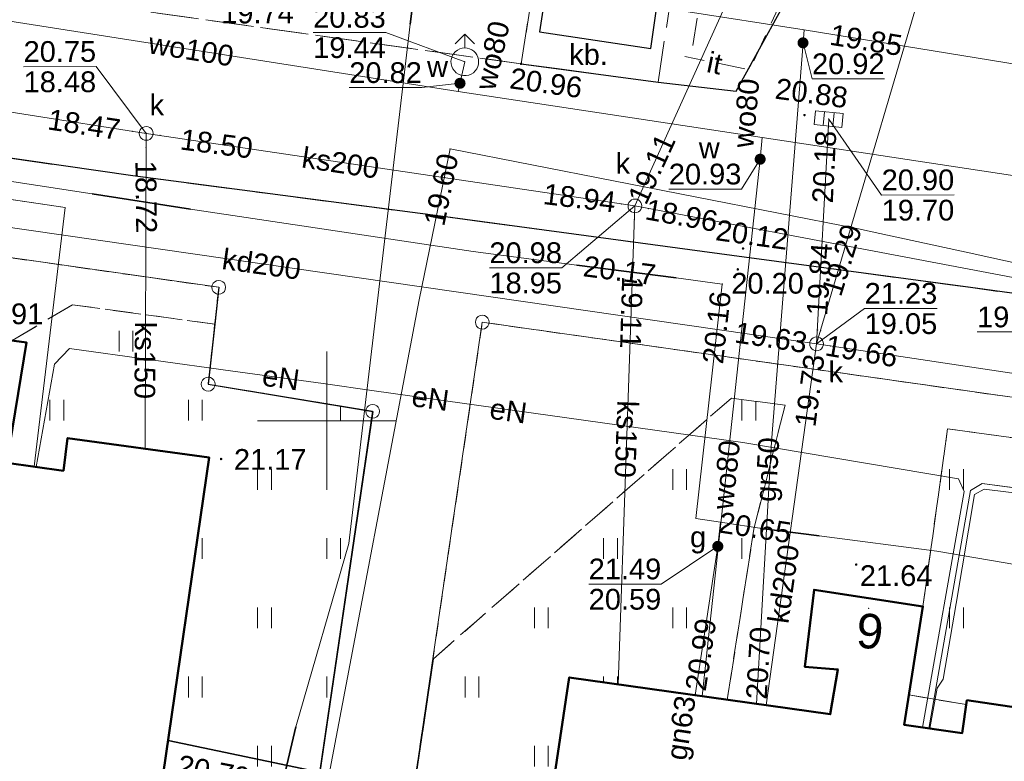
# Model space of a CAD drawing. Extents: x 7395144 to 7395446, y 6007497 to 6007827.
# Tile 12 of 62: x 7395339 to 7395374, y 6007538 to 6007564. Entities that reach past the tile are written whole.
import ezdxf
from ezdxf.enums import TextEntityAlignment as Align

# ---------------------------------------------------------------- set-up
doc = ezdxf.new("R2010")
doc.units = 0
doc.header["$PDSIZE"] = 0.75
for name, pattern in [('PRZER1-1', [2, 1, -1]), ('PRZER2-1', [3, 2, -1]), ('PRZER3-1', [4, 3, -1])]:
    doc.linetypes.add(name, pattern=pattern)
doc.layers.get('0').update_dxf_attribs({"linetype": 'CONTINUOUS', "lineweight": 13})
for name, color, linetype, lineweight in [('GEPADR', 7, 'CONTINUOUS', 18), ('GEPADR_O', 7, 'CONTINUOUS', 18), ('GEPPGD', 7, 'CONTINUOUS', 18), ('GESBZO', 7, 'CONTINUOUS', 50), ('GESDZI', 7, 'CONTINUOUS', 18), ('GSLKRW', 7, 'CONTINUOUS', 25), ('GSLTZI', 7, 'PRZER2-1', 18), ('GSLTZI_O', 7, 'PRZER2-1', 18), ('GSPWPS', 7, 'CONTINUOUS', 13), ('GSPWPS_O', 7, 'CONTINUOUS', 13), ('GSSIIN', 7, 'CONTINUOUS', 18), ('GSSISM', 7, 'CONTINUOUS', 25), ('GSSKOA', 7, 'PRZER3-1', 18), ('GSSKOD', 7, 'PRZER2-1', 18), ('GSSOTW', 7, 'PRZER3-1', 18), ('GSSOTW_O', 7, 'PRZER3-1', 18), ('GSSUTR', 7, 'PRZER2-1', 18), ('GULLOB', 7, 'CONTINUOUS', 35), ('GUPPRZ', 7, 'CONTINUOUS', 18), ('GUPPRZ_O', 7, 'CONTINUOUS', 18)]:
    doc.layers.add(name, color=color, linetype=linetype, lineweight=lineweight)
for name, color, linetype, lineweight, true_color in [('GESUZY', 7, 'PRZER1-1', 18, 0x008000), ('GULEPR', 1, 'CONTINUOUS', 18, 0xff0000), ('GULEPR_O', 1, 'CONTINUOUS', 18, 0xff0000), ('GULGPR', 7, 'CONTINUOUS', 18, 0xbfbf00), ('GULGPR_O', 7, 'CONTINUOUS', 18, 0xbfbf00), ('GULKPR', 7, 'CONTINUOUS', 18, 0x803300), ('GULKPR_O', 7, 'CONTINUOUS', 18, 0x803300), ('GULTPR', 7, 'CONTINUOUS', 18, 0xff9100), ('GULWPR', 5, 'CONTINUOUS', 18, 0x0000ff), ('GULWPR_O', 5, 'CONTINUOUS', 18, 0x0000ff), ('GUPGZA', 7, 'CONTINUOUS', 18, 0xbfbf00), ('GUPGZA_O', 7, 'CONTINUOUS', 18, 0xbfbf00), ('GUPKKS', 7, 'CONTINUOUS', 18, 0x803300), ('GUPKSD', 7, 'CONTINUOUS', 18, 0x803300), ('GUPKSD_O', 7, 'CONTINUOUS', 18, 0x803300), ('GUPWDT', 5, 'CONTINUOUS', 18, 0x0000ff), ('GUPWZA', 5, 'CONTINUOUS', 18, 0x0000ff), ('GUPWZA_O', 5, 'CONTINUOUS', 18, 0x0000ff)]:
    doc.layers.add(name, color=color, linetype=linetype, lineweight=lineweight, true_color=true_color)
doc.styles.add('GEO-INFO', font='arial.ttf')
pattern_1 = [(90, (7390000, 6000000), (-2.5, 2.5), [0.75, -4.25]), (90, (7390000.5, 6000000), (-2.5, 2.5), [0.75, -4.25])]

# ---------------------------------------------------------------- blocks, each defined once
blk = doc.blocks.new('KOLO')
blk.add_hatch(color=0).paths.add_polyline_path([(-0.5, 0), (-0.482963, -0.12941), (-0.433013, -0.25), (-0.353553, -0.353553), (-0.25, -0.433013), (-0.12941, -0.482963), (0, -0.5), (0.12941, -0.482963), (0.25, -0.433013), (0.353553, -0.353553), (0.433013, -0.25), (0.482963, -0.12941), (0.5, 0), (0.482963, 0.12941), (0.433013, 0.25), (0.353553, 0.353553), (0.25, 0.433013), (0.12941, 0.482963), (0, 0.5), (-0.12941, 0.482963), (-0.25, 0.433013), (-0.353553, 0.353553), (-0.433013, 0.25), (-0.482963, 0.12941)])
blk = doc.blocks.new('POINT')
at = {"color": 0}
blk.add_point((0, 0), dxfattribs=at)
blk = doc.blocks.new('SUUS02')
at = {"color": 0}
for points in [[(-0.707107, 1.292893), (0, 2), (0.707107, 1.292893)], [(0, 1), (0, 2)]]:
    blk.add_lwpolyline(points, dxfattribs=at)
blk.add_lwpolyline([(0, 1), (0.173648, 0.984808), (0.34202, 0.939693), (0.5, 0.866025), (0.642788, 0.766044), (0.766044, 0.642788), (0.866025, 0.5), (0.939693, 0.34202), (0.984808, 0.173648), (1, 0), (0.984808, -0.173648), (0.939693, -0.34202), (0.866025, -0.5), (0.75575, -0.654861), (0.618159, -0.786053), (0.458227, -0.888835), (0.281733, -0.959493), (0.095056, -0.995472), (-0.095056, -0.995472), (-0.281733, -0.959493), (-0.458227, -0.888835), (-0.618159, -0.786053), (-0.75575, -0.654861), (-0.866025, -0.5), (-0.945001, -0.327068), (-0.989821, -0.142315), (-0.998867, 0.047582), (-0.971812, 0.235759), (-0.909632, 0.415415), (-0.814576, 0.580057), (-0.690079, 0.723734), (-0.540641, 0.841254), (-0.371662, 0.928368), (-0.189251, 0.981929)], close=True, dxfattribs=at)
blk = doc.blocks.new('OKRAG_PELNY')
at = {"color": 0}
blk.add_lwpolyline([(0, 0.5), (0.12941, 0.482963), (0.25, 0.433013), (0.353553, 0.353553), (0.433013, 0.25), (0.482963, 0.12941), (0.5, 0), (0.482963, -0.12941), (0.433013, -0.25), (0.353553, -0.353553), (0.25, -0.433013), (0.12941, -0.482963), (0, -0.5), (-0.12941, -0.482963), (-0.25, -0.433013), (-0.353553, -0.353553), (-0.433013, -0.25), (-0.482963, -0.12941), (-0.5, 0), (-0.482963, 0.12941), (-0.433013, 0.25), (-0.353553, 0.353553), (-0.25, 0.433013), (-0.12941, 0.482963)], close=True, dxfattribs=at)
blk = doc.blocks.new('SUUS05')
at = {"color": 0}
blk.add_lwpolyline([(0.5, -0.25), (-0.5, -0.25), (-0.5, 0.25), (0.5, 0.25)], close=True, dxfattribs=at)
for points in [[(-0.175, -0.25), (-0.175, 0.25)], [(0.175, -0.25), (0.175, 0.25)]]:
    blk.add_lwpolyline(points, dxfattribs=at)
blk = doc.blocks.new('EPPGS')
at = {"color": 0}
blk.add_lwpolyline([(0, 0.5), (0.154508, 0.475528), (0.293893, 0.404508), (0.404508, 0.293893), (0.475528, 0.154508), (0.5, 0), (0.475528, -0.154508), (0.404508, -0.293893), (0.293893, -0.404508), (0.154508, -0.475528), (0, -0.5), (-0.154508, -0.475528), (-0.293893, -0.404508), (-0.404508, -0.293893), (-0.475528, -0.154508), (-0.5, 0), (-0.475528, 0.154508), (-0.404508, 0.293893), (-0.293893, 0.404508), (-0.154508, 0.475528)], close=True, dxfattribs=at)

msp = doc.modelspace()

# ---------------------------------------------------------------- hatches: boundary and pattern name
at = {"layer": 'GSSUTR', "linetype": 'Continuous', "lineweight": 18}
h = msp.add_hatch(dxfattribs=at)
h.set_pattern_fill('PTTU04', scale=0.5, style=0)
h.set_pattern_definition(pattern_1)
h.paths.add_polyline_path([(7395345.72, 6007551.32), (7395345.955, 6007553.488), (7395340.813, 6007554.191), (7395338.643, 6007552.898), (7395339.15, 6007552.83), (7395338.44, 6007548.48), (7395340.49, 6007548.19), (7395340.64, 6007549.37), (7395345.76, 6007548.67), (7395343.98, 6007536.48), (7395333.21, 6007537.99), (7395333.03, 6007536.7), (7395318.61, 6007538.74), (7395318.78, 6007539.99), (7395297.33, 6007543), (7395297.15, 6007541.75), (7395282.71, 6007543.76), (7395282.85, 6007545.01), (7395272.11, 6007546.51), (7395273.85, 6007558.73), (7395278.88, 6007558.02), (7395278.71, 6007556.82), (7395281.26, 6007556.465), (7395281.772, 6007562.358), (7395275.244, 6007563.28), (7395274.51, 6007563.16), (7395273.96, 6007562.72), (7395270.969, 6007556.594), (7395270.02, 6007554.649), (7395266.71, 6007547.57), (7395271.18, 6007537.54), (7395286.35, 6007523.89), (7395289.578, 6007520.03), (7395340.689, 6007511.859), (7395345.92, 6007521.97), (7395348.13, 6007526.27), (7395348.477, 6007528.63), (7395348.63, 6007529.67), (7395351.666, 6007550.336)], flags=0)
h = msp.add_hatch(dxfattribs=at)
h.set_pattern_fill('PTTU04', scale=0.5, style=0)
h.set_pattern_definition(pattern_1)
h.paths.add_polyline_path([(7395408.11, 6007544.69), (7395407.82, 6007544.43), (7395407.17, 6007538.22), (7395406.598, 6007534.86), (7395408.694, 6007534.549), (7395408.74, 6007534.82), (7395413.78, 6007533.99), (7395412.12, 6007521.84), (7395401.37, 6007523.36), (7395401.2, 6007522.17), (7395386.65, 6007524.23), (7395386.82, 6007525.42), (7395365.66, 6007528.42), (7395365.5, 6007527.24), (7395356.93, 6007528.45), (7395358.76, 6007540.72), (7395364.471, 6007539.914), (7395365.433, 6007546.082), (7395365.472, 6007546.236), (7395366.56, 6007550.56), (7395364.62, 6007550.82), (7395356.201, 6007543.449), (7395353.857, 6007541.397), (7395352.588, 6007532.833), (7395352.05, 6007529.2), (7395351.887, 6007528.09), (7395350.87, 6007521.16), (7395350.53, 6007520.29), (7395351.91, 6007519.31), (7395353.16, 6007517.86), (7395353.86, 6007516.15), (7395353.95, 6007513.81), (7395353.12, 6007512.03), (7395351.6, 6007510.18), (7395351.503, 6007510.131), (7395353.382, 6007509.83), (7395359.8, 6007510.99), (7395380.44, 6007514.04), (7395398.61, 6007515.91), (7395408.12, 6007515.99), (7395415.35, 6007514.69), (7395419.51, 6007539.38), (7395419.96, 6007543.05)], flags=0)
h = msp.add_hatch(dxfattribs=at)
h.set_pattern_fill('PTTU04', scale=0.5, style=0)
h.set_pattern_definition(pattern_1)
h.paths.add_polyline_path([(7395372.43, 6007549.71), (7395371.54, 6007543.29), (7395371.032, 6007540.09), (7395373.107, 6007539.74), (7395373.13, 6007539.9), (7395383.03, 6007538.43), (7395382.983, 6007538.12), (7395384.397, 6007537.885), (7395385.334, 6007544.379), (7395386.497, 6007545.235), (7395387.57, 6007547.6)], flags=0)

# ---------------------------------------------------------------- linework, layer by layer
at = {"color": 7, "linetype": 'Continuous', "lineweight": 13, "elevation": 100, "flags": 128}
for points in [[(7395350, 6007547.5), (7395350, 6007552.5)], [(7395347.5, 6007550), (7395352.5, 6007550)]]:
    msp.add_lwpolyline(points, dxfattribs=at)
at = {"layer": 'GESBZO', "color": 7, "linetype": 'Continuous', "lineweight": 50, "elevation": 10.18}
for points in [[(7395314.68, 6007551.73), (7395319.07, 6007551.13), (7395319.21, 6007552.73), (7395318.03, 6007552.98), (7395318.53, 6007555.76), (7395322.42, 6007555.2), (7395321.81, 6007550.76), (7395335.68, 6007548.85), (7395335.97, 6007550.45), (7395334.77, 6007550.56), (7395335.18, 6007553.36), (7395339.15, 6007552.83), (7395338.44, 6007548.48), (7395340.49, 6007548.19), (7395340.64, 6007549.37), (7395345.76, 6007548.67), (7395343.98, 6007536.48), (7395333.21, 6007537.99), (7395333.03, 6007536.7), (7395318.61, 6007538.74), (7395318.78, 6007539.99), (7395297.33, 6007543)], [(7395386.82, 6007525.42), (7395365.66, 6007528.42), (7395365.5, 6007527.24), (7395356.93, 6007528.45), (7395358.76, 6007540.72), (7395368.19, 6007539.39), (7395368.47, 6007541.01), (7395367.27, 6007541.11), (7395367.61, 6007543.89), (7395371.54, 6007543.29), (7395370.86, 6007539.01), (7395372.96, 6007538.71), (7395373.13, 6007539.9), (7395383.03, 6007538.43)]]:
    msp.add_lwpolyline(points, dxfattribs=at)
at = {"layer": 'GESDZI', "color": 7, "linetype": 'Continuous', "lineweight": 18, "elevation": 10.22}
for points in [[(7395340.689, 6007511.86), (7395348.13, 6007526.26), (7395351.66, 6007550.34), (7395345.72, 6007551.32), (7395346.1, 6007554.82), (7395280.57, 6007564.15), (7395274.51, 6007563.16), (7395262.09, 6007568.73), (7395254.92, 6007583.67), (7395249.88, 6007594.73), (7395225.66, 6007643.45)], [(7395340.689, 6007511.86), (7395348.13, 6007526.26), (7395351.66, 6007550.34), (7395345.72, 6007551.32), (7395346.1, 6007554.82), (7395280.57, 6007564.15), (7395274.51, 6007563.16), (7395273.96, 6007562.72), (7395266.3, 6007547.03), (7395261.89, 6007541.72), (7395258.46, 6007539.24), (7395254.88, 6007537.49), (7395251.376, 6007526.137)], [(7395438.215, 6007542.003), (7395423.31, 6007544.09), (7395419.85, 6007544.46), (7395355.62, 6007553.56), (7395350.74, 6007520.3), (7395346.562, 6007510.921)], [(7395353.382, 6007509.83), (7395359.8, 6007510.99), (7395380.44, 6007514.04), (7395398.61, 6007515.91), (7395408.12, 6007515.99), (7395415.35, 6007514.69), (7395419.85, 6007544.46), (7395355.62, 6007553.56), (7395350.74, 6007520.3), (7395346.562, 6007510.921)]]:
    msp.add_lwpolyline(points, dxfattribs=at)
at = {"layer": 'GESUZY', "color": 96, "linetype": 'PRZER1-1', "lineweight": 18, "ltscale": 0.5, "true_color": 0x008000, "elevation": 10.08}
for points in [[(7395340.689, 6007511.86), (7395348.13, 6007526.26), (7395351.66, 6007550.34), (7395345.72, 6007551.32), (7395346.1, 6007554.82), (7395280.57, 6007564.15), (7395274.51, 6007563.16), (7395262.09, 6007568.73), (7395254.92, 6007583.67), (7395249.88, 6007594.73), (7395225.66, 6007643.45)], [(7395251.376, 6007526.137), (7395254.88, 6007537.49), (7395258.46, 6007539.24), (7395261.89, 6007541.72), (7395266.3, 6007547.03), (7395273.96, 6007562.72), (7395274.51, 6007563.16), (7395280.57, 6007564.15), (7395346.1, 6007554.82), (7395345.72, 6007551.32), (7395351.66, 6007550.34), (7395348.13, 6007526.26), (7395340.689, 6007511.86)], [(7395438.215, 6007542.003), (7395423.31, 6007544.09), (7395419.85, 6007544.46), (7395355.62, 6007553.56), (7395350.74, 6007520.3), (7395346.562, 6007510.921)], [(7395346.562, 6007510.921), (7395350.74, 6007520.3), (7395355.62, 6007553.56), (7395419.85, 6007544.46), (7395415.35, 6007514.69), (7395408.12, 6007515.99), (7395398.61, 6007515.91), (7395380.44, 6007514.04), (7395359.8, 6007510.99), (7395353.382, 6007509.83)]]:
    msp.add_lwpolyline(points, dxfattribs=at)
at = {"layer": 'GSLKRW', "color": 7, "linetype": 'Continuous', "lineweight": 25, "elevation": 10.18}
for points in [[(7395357.02, 6007562.9), (7395361.97, 6007562.23), (7395364.795, 6007561.904), (7395367.267, 6007566.406), (7395384.222, 6007563.803)], [(7395438.758, 6007545.963), (7395433.722, 6007546.637), (7395423.34, 6007548.007), (7395414.073, 6007549.294), (7395404.272, 6007550.583), (7395394.249, 6007552.01), (7395382.426, 6007553.555), (7395373.26, 6007554.811), (7395365.076, 6007555.916), (7395354.115, 6007557.391), (7395343, 6007558.85), (7395336.639, 6007559.76), (7395329.342, 6007560.793), (7395317.62, 6007562.307)], [(7395346.1, 6007554.82), (7395345.955, 6007553.488), (7395345.72, 6007551.32), (7395351.666, 6007550.336), (7395348.63, 6007529.67), (7395348.477, 6007528.63), (7395348.13, 6007526.27), (7395345.92, 6007521.97), (7395340.689, 6007511.859)], [(7395350.53, 6007520.29), (7395350.87, 6007521.16), (7395351.887, 6007528.09), (7395352.05, 6007529.2), (7395353.857, 6007541.397)]]:
    msp.add_lwpolyline(points, dxfattribs=at)
at = {"layer": 'GSLTZI', "color": 7, "linetype": 'PRZER2-1', "lineweight": 18, "ltscale": 0.5, "elevation": 10.1}
for points in [[(7395323.485, 6007579.027), (7395322.88, 6007574.43), (7395356.21, 6007569.23), (7395356.54, 6007570.13), (7395364.1, 6007568.99), (7395363.23, 6007563.56)], [(7395365.43, 6007563.01), (7395367.65, 6007567.83), (7395383.37, 6007565.09), (7395384.65, 6007572.36)], [(7395365.11, 6007562.72), (7395362.94, 6007563.16)]]:
    msp.add_lwpolyline(points, dxfattribs=at)
at = {"layer": 'GSSIIN', "color": 7, "linetype": 'Continuous', "lineweight": 18, "elevation": 10.18}
msp.add_lwpolyline([(7395371.032, 6007540.09), (7395373.107, 6007539.74), (7395372.96, 6007538.71), (7395370.86, 6007539.01)], close=True, dxfattribs=at)
at = {"layer": 'GSSISM', "color": 7, "linetype": 'Continuous', "lineweight": 25, "elevation": 10.18}
msp.add_lwpolyline([(7395357.69, 6007564.05), (7395361.71, 6007563.45), (7395362.31, 6007567.68), (7395358.34, 6007568.29)], close=True, dxfattribs=at)
at = {"layer": 'GSSKOA', "color": 7, "linetype": 'PRZER3-1', "lineweight": 18, "ltscale": 0.5, "elevation": 10.18}
msp.add_lwpolyline([(7395335.96, 6007565.83), (7395357.02, 6007562.9), (7395357.76, 6007567.47), (7395335.05, 6007570.71)], close=True, dxfattribs=at)
for points in [[(7395384.222, 6007563.803), (7395367.267, 6007566.406), (7395364.795, 6007561.904), (7395361.97, 6007562.23), (7395357.02, 6007562.9), (7395335.96, 6007565.83), (7395311.39, 6007569.29)], [(7395317.62, 6007562.307), (7395329.342, 6007560.793), (7395336.639, 6007559.76), (7395343, 6007558.85), (7395354.115, 6007557.391), (7395365.076, 6007555.916), (7395373.26, 6007554.811), (7395382.426, 6007553.555), (7395394.249, 6007552.01), (7395404.272, 6007550.583), (7395414.073, 6007549.294), (7395423.34, 6007548.007), (7395433.722, 6007546.637), (7395438.758, 6007545.963)]]:
    msp.add_lwpolyline(points, dxfattribs=at)
at = {"layer": 'GSSKOD', "color": 7, "linetype": 'PRZER2-1', "lineweight": 18, "ltscale": 0.5, "elevation": 10.18}
for points in [[(7395317.62, 6007562.307), (7395329.342, 6007560.793), (7395336.639, 6007559.76), (7395343, 6007558.85), (7395354.115, 6007557.391), (7395365.076, 6007555.916), (7395373.26, 6007554.811), (7395382.426, 6007553.555), (7395394.249, 6007552.01), (7395404.272, 6007550.583), (7395414.073, 6007549.294), (7395423.34, 6007548.007), (7395433.722, 6007546.637), (7395438.758, 6007545.963)], [(7395387.57, 6007547.6), (7395372.43, 6007549.71), (7395371.54, 6007543.29), (7395367.61, 6007543.89), (7395367.27, 6007541.11), (7395368.47, 6007541.01), (7395368.19, 6007539.39), (7395364.471, 6007539.914), (7395365.433, 6007546.082), (7395366.56, 6007550.56), (7395364.62, 6007550.82), (7395353.857, 6007541.397), (7395352.05, 6007529.2), (7395348.63, 6007529.67), (7395351.666, 6007550.336), (7395345.72, 6007551.32), (7395345.955, 6007553.488), (7395340.813, 6007554.191), (7395338.643, 6007552.898)]]:
    msp.add_lwpolyline(points, dxfattribs=at)
at = {"layer": 'GSSOTW', "color": 7, "linetype": 'PRZER3-1', "lineweight": 18, "ltscale": 0.5, "elevation": 10.18}
msp.add_lwpolyline([(7395357.02, 6007562.9), (7395361.97, 6007562.23), (7395362.85, 6007568.01), (7395357.93, 6007568.81), (7395357.76, 6007567.47)], close=True, dxfattribs=at)
at = {"layer": 'GSSUTR', "color": 7, "linetype": 'PRZER2-1', "lineweight": 18, "ltscale": 0.5, "elevation": 10.1}
for points in [[(7395297.33, 6007543), (7395318.78, 6007539.99), (7395318.61, 6007538.74), (7395333.03, 6007536.7), (7395333.21, 6007537.99), (7395343.98, 6007536.48), (7395345.76, 6007548.67), (7395340.64, 6007549.37), (7395340.49, 6007548.19), (7395338.44, 6007548.48), (7395339.15, 6007552.83), (7395338.643, 6007552.898), (7395340.813, 6007554.191), (7395345.955, 6007553.488), (7395345.72, 6007551.32), (7395351.666, 6007550.336), (7395348.63, 6007529.67), (7395348.477, 6007528.63), (7395348.13, 6007526.27), (7395345.92, 6007521.97), (7395340.689, 6007511.859)], [(7395350.53, 6007520.29), (7395350.87, 6007521.16), (7395351.887, 6007528.09), (7395352.05, 6007529.2), (7395352.588, 6007532.833), (7395353.857, 6007541.397), (7395356.201, 6007543.449), (7395364.62, 6007550.82), (7395366.56, 6007550.56), (7395365.472, 6007546.236), (7395365.433, 6007546.082), (7395364.471, 6007539.914), (7395358.76, 6007540.72), (7395356.93, 6007528.45), (7395365.5, 6007527.24), (7395365.66, 6007528.42), (7395386.82, 6007525.42)]]:
    msp.add_lwpolyline(points, dxfattribs=at)
msp.add_lwpolyline([(7395371.54, 6007543.29), (7395372.43, 6007549.71), (7395387.57, 6007547.6), (7395386.497, 6007545.235), (7395385.334, 6007544.379), (7395384.397, 6007537.885), (7395382.983, 6007538.12), (7395383.03, 6007538.43), (7395373.13, 6007539.9), (7395373.107, 6007539.74), (7395371.032, 6007540.09)], close=True, dxfattribs=at)
at = {"layer": 'GULEPR', "color": 1, "linetype": 'Continuous', "lineweight": 18, "true_color": 0xff0000, "elevation": 10.14}
for points in [[(7395339.429, 6007548.34), (7395340.554, 6007557.704), (7395328.711, 6007559.448), (7395319.965, 6007560.55), (7395311.122, 6007561.76), (7395304.654, 6007562.646)], [(7395339.429, 6007548.34), (7395340.554, 6007557.704), (7395335.832, 6007558.401), (7395328.711, 6007559.448), (7395325.448, 6007559.86), (7395322.87, 6007560.184), (7395319.965, 6007560.55), (7395311.122, 6007561.76), (7395304.654, 6007562.646)], [(7395371.52, 6007538.916), (7395373.031, 6007547.436), (7395372.825, 6007547.905), (7395365.031, 6007549.215), (7395351.719, 6007551.083), (7395349.872, 6007551.339), (7395346.604, 6007551.79), (7395340.704, 6007552.606), (7395340.167, 6007552.047), (7395339.502, 6007548.33)], [(7395371.52, 6007538.916), (7395373.031, 6007547.436), (7395372.825, 6007547.905), (7395365.031, 6007549.215), (7395351.719, 6007551.083), (7395349.872, 6007551.339), (7395346.604, 6007551.79), (7395340.704, 6007552.606), (7395340.167, 6007552.047), (7395339.502, 6007548.33)], [(7395386.572, 6007545.582), (7395382.07, 6007546.598), (7395373.682, 6007547.735), (7395373.262, 6007547.476), (7395371.759, 6007538.882)], [(7395386.572, 6007545.582), (7395382.07, 6007546.598), (7395378.821, 6007547.04), (7395376.245, 6007547.388), (7395373.682, 6007547.735), (7395373.262, 6007547.476), (7395371.759, 6007538.882)], [(7395406.875, 6007533.868), (7395407.165, 6007534.778), (7395407.395, 6007540.127), (7395407.416, 6007540.328), (7395407.167, 6007540.637), (7395404.543, 6007541.203), (7395402.433, 6007541.67), (7395398.639, 6007542.46), (7395393.723, 6007543.523), (7395391.438, 6007544.205), (7395389.85, 6007544.639), (7395386.183, 6007545.452), (7395384.39, 6007545.88), (7395382.149, 6007546.381), (7395378.708, 6007546.856), (7395375.508, 6007547.304), (7395373.756, 6007547.528), (7395373.407, 6007547.334), (7395372.739, 6007543.396), (7395372.271, 6007540.661), (7395372.056, 6007540.335), (7395371.794, 6007538.877)]]:
    msp.add_lwpolyline(points, dxfattribs=at)
at = {"layer": 'GULGPR', "color": 52, "linetype": 'Continuous', "lineweight": 18, "true_color": 0xbfbf00, "elevation": 10.14}
for points in [[(7395274.804, 6007575.141), (7395284.614, 6007573.728), (7395299.335, 6007571.445), (7395305.938, 6007570.815), (7395335.362, 6007567.989), (7395358.559, 6007565.492), (7395367.244, 6007564.122), (7395385.889, 6007561.088)], [(7395365.528, 6007539.763), (7395366.075, 6007549.242), (7395367.208, 6007563.656), (7395367.244, 6007564.122)], [(7395315.05, 6007561.89), (7395323.35, 6007560.68), (7395328.39, 6007560.05), (7395331.9, 6007559.61), (7395333.66, 6007559.4), (7395341.53, 6007558.2), (7395345.08, 6007557.65), (7395355.29, 6007556.11), (7395359.04, 6007555.62), (7395362.63, 6007555.16), (7395364.29, 6007554.94), (7395363.34, 6007546.47), (7395364.23, 6007546.33), (7395365.8, 6007546.09), (7395367.79, 6007545.84), (7395372.04, 6007545.28), (7395378.17, 6007544.24), (7395381.64, 6007543.66), (7395382.8, 6007543.46), (7395383.54, 6007543.34)], [(7395364.23, 6007546.33), (7395364.13, 6007545.46), (7395363.314, 6007540.078)]]:
    msp.add_lwpolyline(points, dxfattribs=at)
at = {"layer": 'GULKPR', "color": 36, "linetype": 'Continuous', "lineweight": 18, "true_color": 0x803300, "elevation": 10.14}
for points in [[(7395367.7, 6007552.777), (7395372.404, 6007568.737), (7395380.215, 6007611.623), (7395367.521, 6007613.64), (7395352.896, 6007615.675), (7395338.562, 6007618.03)], [(7395361.137, 6007557.761), (7395384.155, 6007608.713)], [(7395247.507, 6007605.684), (7395256.006, 6007589.9), (7395264.915, 6007574.255), (7395277.498, 6007569.088), (7395293.344, 6007566.323), (7395308.309, 6007565.27), (7395313.444, 6007564.531), (7395330.205, 6007562.473), (7395343.48, 6007560.384), (7395361.137, 6007557.761)], [(7395275.841, 6007564.972), (7395298.679, 6007561.865), (7395318.029, 6007559.667), (7395334.559, 6007557.566), (7395367.7, 6007552.777)], [(7395367.7, 6007552.777), (7395368.137, 6007560.9)], [(7395343.48, 6007560.384), (7395343.438, 6007548.987)], [(7395361.137, 6007557.761), (7395360.53, 6007540.47)], [(7395361.137, 6007557.761), (7395380.712, 6007554.053), (7395396.465, 6007550.81)], [(7395367.7, 6007552.777), (7395365.882, 6007539.715)], [(7395367.7, 6007552.777), (7395387.1, 6007549.864)]]:
    msp.add_lwpolyline(points, dxfattribs=at)
at = {"layer": 'GULLOB', "color": 7, "linetype": 'Continuous', "lineweight": 35, "elevation": 10.12}
for points in [[(7395353.385, 6007567.319), (7395353.017, 6007564.333)], [(7395341.53, 6007558.2), (7395345.08, 6007557.65)], [(7395359.04, 6007555.62), (7395362.63, 6007555.16)], [(7395365.8, 6007546.09), (7395367.79, 6007545.84)], [(7395348.889, 6007538.934), (7395347.998, 6007535.147)], [(7395344.267, 6007538.448), (7395353.417, 6007536.532), (7395352.807, 6007531.905), (7395357.326, 6007531.104)]]:
    msp.add_lwpolyline(points, dxfattribs=at)
at = {"layer": 'GULTPR', "color": 30, "linetype": 'Continuous', "lineweight": 18, "true_color": 0xff9100, "elevation": 10.14}
msp.add_lwpolyline([(7395353.874, 6007567.491), (7395353.385, 6007567.319), (7395353.017, 6007564.333), (7395350.795, 6007545.557), (7395348.889, 6007538.934), (7395346.724, 6007529.73), (7395346.356, 6007529.556)], dxfattribs=at)
at = {"layer": 'GULWPR', "color": 5, "linetype": 'Continuous', "lineweight": 18, "true_color": 0x0000ff, "elevation": 10.14}
for points in [[(7395354.75, 6007561.9), (7395333.944, 6007565.161), (7395333.584, 6007565.224), (7395330.538, 6007565.642), (7395321.411, 6007566.898), (7395304.628, 6007569.158), (7395298.289, 6007570.126), (7395286.856, 6007572.001), (7395274.691, 6007574.039), (7395271.946, 6007577.251), (7395268.55, 6007580.697), (7395262.117, 6007590.269), (7395258.016, 6007597.032), (7395252.051, 6007606.836), (7395250.402, 6007609.679), (7395248.746, 6007612.533), (7395242.027, 6007624.115), (7395238.963, 6007629.196), (7395232.946, 6007638.905), (7395231.61, 6007643.34)], [(7395354.75, 6007561.9), (7395354.99, 6007562.97)], [(7395377.793, 6007558.401), (7395365.73, 6007560.24), (7395354.75, 6007561.9)], [(7395365.73, 6007560.24), (7395365.66, 6007559.45)], [(7395345.192, 6007511.14), (7395346.222, 6007516.487), (7395346.845, 6007519.727), (7395348.796, 6007530.131), (7395350.075, 6007537.169), (7395353.345, 6007554.363), (7395354.459, 6007559.82), (7395369.215, 6007556.931), (7395369.981, 6007556.763), (7395373.205, 6007556.062), (7395377.257, 6007555.18)], [(7395365.66, 6007559.45), (7395363.568, 6007540.042)]]:
    msp.add_lwpolyline(points, dxfattribs=at)
at = {"layer": 'GUPPRZ_O', "color": 5, "linetype": 'Continuous', "lineweight": 9, "true_color": 0x0000ff, "elevation": 10.8, "flags": 128}
for points in [[(7395349.512, 6007564.029), (7395352.133, 6007564.031), (7395354.99, 6007562.97)], [(7395349.512, 6007564.029), (7395352.133, 6007564.031)], [(7395350.817, 6007562.037), (7395353.438, 6007562.039), (7395354.816, 6007562.193)], [(7395362.361, 6007558.369), (7395364.982, 6007558.371), (7395365.66, 6007559.45)], [(7395373.497, 6007553.207), (7395376.118, 6007553.209), (7395377.131, 6007555.207)]]:
    msp.add_lwpolyline(points, dxfattribs=at)
at = {"layer": 'GUPPRZ_O', "color": 52, "linetype": 'Continuous', "lineweight": 9, "true_color": 0xbfbf00, "elevation": 10.8, "flags": 128}
for points in [[(7395370.156, 6007562.357), (7395367.535, 6007562.355), (7395367.208, 6007563.656)], [(7395359.465, 6007544.095), (7395362.085, 6007544.095), (7395364.13, 6007545.46)], [(7395359.465, 6007544.095), (7395362.085, 6007544.095)]]:
    msp.add_lwpolyline(points, dxfattribs=at)
at = {"layer": 'GUPPRZ_O', "color": 36, "linetype": 'Continuous', "lineweight": 9, "true_color": 0x803300, "elevation": 10.8, "flags": 128}
for points in [[(7395339.049, 6007562.794), (7395341.67, 6007562.796), (7395343.48, 6007560.384)], [(7395339.049, 6007562.794), (7395341.67, 6007562.796)], [(7395372.67, 6007558.158), (7395370.049, 6007558.156), (7395368.137, 6007560.9)], [(7395370.049, 6007558.156), (7395372.67, 6007558.158)], [(7395355.878, 6007555.522), (7395358.499, 6007555.524), (7395361.137, 6007557.761)], [(7395355.878, 6007555.522), (7395358.499, 6007555.524)], [(7395372.055, 6007554.056), (7395369.434, 6007554.054), (7395367.7, 6007552.777)], [(7395369.434, 6007554.054), (7395372.055, 6007554.056)]]:
    msp.add_lwpolyline(points, dxfattribs=at)

# ---------------------------------------------------------------- block references
at = {"layer": 'GEPADR', "color": 7, "lineweight": 18}
msp.add_blockref('POINT', (7395369.582, 6007543.22, 10.28), dxfattribs=at)
at = {"layer": 'GEPPGD', "color": 7, "lineweight": 18, "xscale": 0.5, "yscale": 0.5}
for p in [(7395346.1, 6007554.82, 10.24), (7395355.62, 6007553.56, 10.24), (7395345.72, 6007551.32, 10.24), (7395351.66, 6007550.34, 10.24)]:
    msp.add_blockref('EPPGS', p, dxfattribs=at)
at = {"layer": 'GSPWPS', "color": 7, "lineweight": 13, "xscale": 0.09, "yscale": 0.09}
for p in [(7395357.02, 6007562.9, 10.08), (7395367.261, 6007561.045, 10.08), (7395365.042, 6007556.223, 10.08), (7395364.85, 6007555.47, 10.08), (7395346.184, 6007548.616, 10.08), (7395369.13, 6007544.8, 10.08)]:
    msp.add_blockref('KOLO', p, dxfattribs=at)
at = {"layer": 'GUPGZA', "color": 52, "lineweight": 18, "true_color": 0xbfbf00, "xscale": 0.4, "yscale": 0.4, "rotation": 265.5075908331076}
msp.add_blockref('KOLO', (7395367.208, 6007563.656, 10.16), dxfattribs=at)
at = {"layer": 'GUPGZA', "color": 52, "lineweight": 18, "true_color": 0xbfbf00, "xscale": 0.4, "yscale": 0.4}
msp.add_blockref('KOLO', (7395364.13, 6007545.46, 10.16), dxfattribs=at)
at = {"layer": 'GUPKKS', "color": 36, "lineweight": 18, "true_color": 0x803300, "rotation": 354.3160506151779}
msp.add_blockref('SUUS05', (7395368.137, 6007560.9, 10.16), dxfattribs=at)
at = {"layer": 'GUPKSD', "color": 36, "lineweight": 18, "true_color": 0x803300, "xscale": 0.5, "yscale": 0.5}
for p in [(7395343.48, 6007560.384, 10.16), (7395361.137, 6007557.761, 10.16), (7395367.7, 6007552.777, 10.16)]:
    msp.add_blockref('OKRAG_PELNY', p, dxfattribs=at)
at = {"layer": 'GUPPRZ', "color": 52, "lineweight": 18, "true_color": 0xbfbf00}
for p in [(7395367.244, 6007564.122, 10.16), (7395367.208, 6007563.656, 10.16), (7395359.04, 6007555.62, 10.16), (7395364.29, 6007554.94, 10.16), (7395364.23, 6007546.33, 10.16), (7395364.13, 6007545.46, 10.16), (7395363.32, 6007540.12, 10.16), (7395365.528, 6007539.763, 10.16)]:
    msp.add_blockref('POINT', p, dxfattribs=at)
at = {"layer": 'GUPPRZ', "color": 5, "lineweight": 18, "true_color": 0x0000ff}
for p in [(7395354.99, 6007562.97, 10.16), (7395354.816, 6007562.193, 10.16), (7395354.459, 6007559.82, 10.16), (7395365.66, 6007559.45, 10.16)]:
    msp.add_blockref('POINT', p, dxfattribs=at)
at = {"layer": 'GUPPRZ', "color": 36, "lineweight": 18, "true_color": 0x803300}
for p in [(7395368.137, 6007560.9, 10.16), (7395368.12, 6007560.586, 10.16), (7395342.986, 6007560.462, 10.16), (7395343.48, 6007560.384, 10.16), (7395343.974, 6007560.311, 10.16), (7395343.478, 6007559.885, 10.16), (7395361.343, 6007558.217, 10.16), (7395360.642, 6007557.834, 10.16), (7395361.137, 6007557.761, 10.16), (7395361.628, 6007557.668, 10.16), (7395361.119, 6007557.262, 10.16), (7395367.732, 6007553.276, 10.16), (7395367.841, 6007553.257, 10.16), (7395367.205, 6007552.849, 10.16), (7395367.7, 6007552.777, 10.16), (7395368.195, 6007552.703, 10.16), (7395367.631, 6007552.283, 10.16)]:
    msp.add_blockref('POINT', p, dxfattribs=at)
at = {"layer": 'GUPWDT', "color": 5, "lineweight": 18, "true_color": 0x0000ff, "xscale": 0.5, "yscale": 0.5}
msp.add_blockref('SUUS02', (7395354.99, 6007562.97, 10.16), dxfattribs=at)
at = {"layer": 'GUPWZA', "color": 5, "lineweight": 18, "true_color": 0x0000ff, "xscale": 0.4, "yscale": 0.4}
msp.add_blockref('KOLO', (7395354.816, 6007562.193, 10.16), dxfattribs=at)
at = {"layer": 'GUPWZA', "color": 5, "lineweight": 18, "true_color": 0x0000ff, "xscale": 0.4, "yscale": 0.4, "rotation": 84.84337041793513}
msp.add_blockref('KOLO', (7395365.66, 6007559.45, 10.16), dxfattribs=at)

# ---------------------------------------------------------------- texts
at = {"layer": 'GEPADR_O', "color": 7, "linetype": 'Continuous', "lineweight": 0, "style": 'GEO-INFO'}
msp.add_text('6', height=1.25, rotation=174.9802, dxfattribs=at).set_placement((7395369.629, 6007542.392, 10.8), align=Align.MIDDLE)
at = {"layer": 'GSLTZI_O', "color": 7, "linetype": 'Continuous', "lineweight": 0, "style": 'GEO-INFO'}
msp.add_text('it', height=0.75, rotation=348.5, dxfattribs=at).set_placement((7395364.02, 6007562.94, 10.8), align=Align.MIDDLE)
at = {"layer": 'GSPWPS_O', "color": 7, "linetype": 'Continuous', "lineweight": 0, "style": 'GEO-INFO'}
msp.add_text('20.96', height=0.75, rotation=352.0795, dxfattribs=at).set_placement((7395356.679, 6007562.76, 10.8), align=Align.TOP_LEFT)
for s, rotation, p in [('20.88', 352.3105, (7395367.517, 6007561.84, 10.8)), ('20.12', 352.1975, (7395365.366, 6007556.722, 10.8)), ('20.20', 0.0456, (7395365.928, 6007554.966, 10.8)), ('20.91', 0.0456, (7395338.451, 6007553.862, 10.8)), ('21.17', 0.0456, (7395347.961, 6007548.606, 10.8)), ('21.64', 0.0456, (7395370.572, 6007544.402, 10.8))]:
    msp.add_text(s, height=0.75, rotation=rotation, dxfattribs=at).set_placement(p, align=Align.MIDDLE)
at = {"layer": 'GSSOTW_O', "color": 7, "linetype": 'Continuous', "lineweight": 0, "style": 'GEO-INFO'}
msp.add_text('kb.', height=0.75, dxfattribs=at).set_placement((7395359.46, 6007563.25, 10.8), align=Align.MIDDLE)
at = {"layer": 'GULEPR_O', "color": 1, "linetype": 'Continuous', "lineweight": 0, "true_color": 0xff0000, "style": 'GEO-INFO'}
for p in [(7395348.347, 6007551.549, 10.8), (7395353.747, 6007550.805, 10.8), (7395356.564, 6007550.353, 10.8)]:
    msp.add_text('eN', height=0.75, rotation=352.0242, dxfattribs=at).set_placement(p, align=Align.MIDDLE)
at = {"layer": 'GULGPR_O', "color": 52, "linetype": 'Continuous', "lineweight": 0, "true_color": 0xbfbf00, "style": 'GEO-INFO'}
for s, rotation, p in [('gn50', 86.5623, (7395366.018, 6007548.229, 10.8)), ('gn63', 81.3748, (7395362.899, 6007538.887, 10.8))]:
    msp.add_text(s, height=0.75, rotation=rotation, dxfattribs=at).set_placement(p, align=Align.MIDDLE)
at = {"layer": 'GULKPR_O', "color": 36, "linetype": 'Continuous', "lineweight": 0, "true_color": 0x803300, "style": 'GEO-INFO'}
for s, rotation, p in [('ks200', 351.4513, (7395350.502, 6007559.335, 10.8)), ('kd200', 352.0242, (7395347.65, 6007555.675, 10.8)), ('ks150', 269.5183, (7395343.453, 6007552.181, 10.8)), ('ks150', 267.7994, (7395360.842, 6007549.331, 10.8)), ('kd200', 81.9786, (7395366.489, 6007544.105, 10.8))]:
    msp.add_text(s, height=0.75, rotation=rotation, dxfattribs=at).set_placement(p, align=Align.MIDDLE)
at = {"layer": 'GULWPR_O', "color": 5, "linetype": 'Continuous', "lineweight": 0, "true_color": 0x0000ff, "style": 'GEO-INFO'}
for s, rotation, p in [('wo80', 77.3949, (7395355.981, 6007563.2, 10.8)), ('wo100', 350.8783, (7395345.103, 6007563.412, 10.8)), ('wo80', 84.8434, (7395365.147, 6007561.115, 10.8)), ('wo80', 83.8481, (7395364.431, 6007548.043, 10.8))]:
    msp.add_text(s, height=0.75, rotation=rotation, dxfattribs=at).set_placement(p, align=Align.MIDDLE)
at = {"layer": 'GUPGZA_O', "color": 52, "linetype": 'Continuous', "lineweight": 0, "true_color": 0xbfbf00, "style": 'GEO-INFO'}
msp.add_text('g', height=0.75, dxfattribs=at).set_placement((7395363.708, 6007545.425, 10.8), align=Align.RIGHT)
at = {"layer": 'GUPKSD_O', "color": 36, "linetype": 'Continuous', "lineweight": 0, "true_color": 0x803300, "style": 'GEO-INFO'}
for p in [(7395344.125, 6007561.035, 10.8), (7395360.96, 6007558.925, 10.8)]:
    msp.add_text('k', height=0.75, dxfattribs=at).set_placement(p, align=Align.RIGHT)
msp.add_text('k', height=0.75, rotation=0.0456, dxfattribs=at).set_placement((7395368.392, 6007551.783, 10.8), align=Align.MIDDLE)
at = {"layer": 'GUPPRZ_O', "color": 30, "linetype": 'Continuous', "lineweight": 0, "true_color": 0xff9100, "style": 'GEO-INFO'}
msp.add_text('19.74', height=0.75, rotation=0.0456, dxfattribs=at).set_placement((7395346.19, 6007564.358, 10.8))
at = {"layer": 'GUPPRZ_O', "color": 5, "linetype": 'Continuous', "lineweight": 0, "true_color": 0x0000ff, "style": 'GEO-INFO'}
for s, p in [('20.83', (7395349.512, 6007564.201, 10.8)), ('19.44', (7395349.513, 6007563.106, 10.8))]:
    msp.add_text(s, height=0.75, rotation=0.0456, dxfattribs=at).set_placement(p)
at = {"layer": 'GUPPRZ_O', "color": 52, "linetype": 'Continuous', "lineweight": 0, "true_color": 0xbfbf00, "style": 'GEO-INFO'}
for s, rotation, p in [('19.85', 350.8783, (7395369.489, 6007563.755, 10.8)), ('20.70', 86.5623, (7395365.598, 6007541.241, 10.8))]:
    msp.add_text(s, height=0.75, rotation=rotation, dxfattribs=at).set_placement(p, align=Align.MIDDLE)
at = {"layer": 'GUPPRZ_O', "color": 36, "linetype": 'Continuous', "lineweight": 0, "true_color": 0x803300, "style": 'GEO-INFO'}
for s, p in [('20.75', (7395339.049, 6007562.967, 10.8)), ('18.48', (7395339.05, 6007561.872, 10.8)), ('20.90', (7395370.049, 6007558.328, 10.8)), ('19.70', (7395370.05, 6007557.233, 10.8)), ('20.98', (7395355.878, 6007555.695, 10.8)), ('18.95', (7395355.879, 6007554.6, 10.8)), ('21.23', (7395369.434, 6007554.227, 10.8)), ('19.05', (7395369.435, 6007553.132, 10.8))]:
    msp.add_text(s, height=0.75, rotation=0.0456, dxfattribs=at).set_placement(p)
at = {"layer": 'GUPPRZ_O', "color": 52, "linetype": 'Continuous', "lineweight": 0, "true_color": 0xbfbf00, "style": 'GEO-INFO'}
msp.add_text('20.92', height=0.75, rotation=0.0456, dxfattribs=at).set_placement((7395368.845, 6007562.899, 10.8), align=Align.MIDDLE_CENTER)
at = {"layer": 'GUPPRZ_O', "color": 5, "linetype": 'Continuous', "lineweight": 0, "true_color": 0x0000ff, "style": 'GEO-INFO'}
for s, p in [('20.82', (7395352.127, 6007562.58, 10.8)), ('20.93', (7395363.671, 6007558.913, 10.8)), ('19.90', (7395374.807, 6007553.751, 10.8))]:
    msp.add_text(s, height=0.75, rotation=0.0456, dxfattribs=at).set_placement(p, align=Align.MIDDLE_CENTER)
at = {"layer": 'GUPPRZ_O', "color": 36, "linetype": 'Continuous', "lineweight": 0, "true_color": 0x803300, "style": 'GEO-INFO'}
for s, rotation, p in [('18.47', 351.4513, (7395341.237, 6007560.708, 10.8)), ('18.50', 352.5972, (7395346.022, 6007560.01, 10.8)), ('19.11', 65.3628, (7395361.74, 6007559.103, 10.8)), ('20.18', 87.1352, (7395367.973, 6007559.172, 10.8)), ('18.72', 270.6642, (7395343.48, 6007558.084, 10.8)), ('18.94', 353.1701, (7395359.135, 6007558.05, 10.8)), ('18.96', 349.7324, (7395362.822, 6007557.42, 10.8)), ('19.29', 72.8113, (7395368.605, 6007555.811, 10.8)), ('19.84', 85.9893, (7395367.795, 6007555.111, 10.8)), ('19.11', 268.3724, (7395361.011, 6007553.911, 10.8)), ('19.63', 351.4513, (7395366.054, 6007553.008, 10.8)), ('19.66', 350.3053, (7395369.322, 6007552.515, 10.8)), ('19.73', 82.5515, (7395367.449, 6007551.093, 10.8))]:
    msp.add_text(s, height=0.75, rotation=rotation, dxfattribs=at).set_placement(p, align=Align.MIDDLE)
at = {"layer": 'GUPPRZ_O', "color": 5, "linetype": 'Continuous', "lineweight": 0, "true_color": 0x0000ff, "style": 'GEO-INFO'}
msp.add_text('19.60', height=0.75, rotation=78.4621, dxfattribs=at).set_placement((7395353.873, 6007557.069, 10.8), align=Align.MIDDLE_LEFT)
at = {"layer": 'GUPPRZ_O', "color": 52, "linetype": 'Continuous', "lineweight": 0, "true_color": 0xbfbf00, "style": 'GEO-INFO'}
for s, rotation, p in [('20.17', 352.6983, (7395359.28, 6007555.596, 10.8)), ('20.16', 83.6004, (7395363.942, 6007552.065, 10.8)), ('20.65', 351.3087, (7395364.182, 6007546.337, 10.8)), ('20.99', 81.3748, (7395363.318, 6007540.251, 10.8))]:
    msp.add_text(s, height=0.75, rotation=rotation, dxfattribs=at).set_placement(p, align=Align.MIDDLE_LEFT)
for s, p in [('21.49', (7395359.465, 6007544.267, 10.8)), ('20.59', (7395359.465, 6007543.172, 10.8))]:
    msp.add_text(s, height=0.75, dxfattribs=at).set_placement(p)
at = {"layer": 'GUPPRZ_O', "color": 212, "linetype": 'Continuous', "lineweight": 0, "true_color": 0xd200d2, "style": 'GEO-INFO'}
msp.add_text('20.79', height=0.75, rotation=349.1594, dxfattribs=at).set_placement((7395345.918, 6007537.32, 10.8), align=Align.MIDDLE)
at = {"layer": 'GUPWZA_O', "color": 5, "linetype": 'Continuous', "lineweight": 0, "true_color": 0x0000ff, "style": 'GEO-INFO'}
for p in [(7395354.382, 6007562.421, 10.8), (7395364.2, 6007559.486, 10.8)]:
    msp.add_text('w', height=0.75, dxfattribs=at).set_placement(p, align=Align.RIGHT)

doc.saveas('drawing.dxf')
